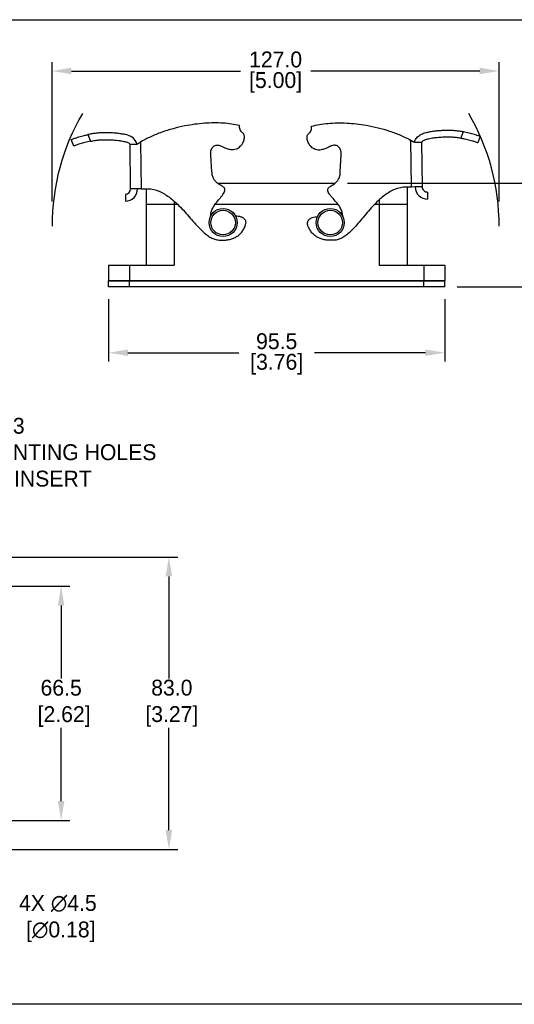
# Model space of a CAD drawing. Header units: inches. Extents: x 0 to 432, y 0 to 279.
# Tile 2 of 3: x 141 to 281, y 0 to 279. Entities that reach past the tile are written whole.
import ezdxf

# ---------------------------------------------------------------- set-up
doc = ezdxf.new("R2010")
doc.units = ezdxf.units.IN
doc.header["$LTSCALE"] = 10
doc.header["$MEASUREMENT"] = 0
doc.layers.add('DIM', color=140, linetype='Continuous')
doc.dimstyles.get("Standard").update_dxf_attribs({"dimtxt": 4.5, "dimasz": 5.5, "dimexe": 2.5, "dimexo": 3.5, "dimgap": 1, "dimtad": 0, "dimtih": 1, "dimtoh": 1, "dimdec": 1, "dimzin": 0, "dimdsep": 46, "dimtxsty": 'Standard', "dimcen": 0, "dimadec": 0, "dimazin": 0, "dimtfac": 1, "dimtdec": 1, "dimtofl": 0, "dimtmove": 0, "dimatfit": 3, "dimfxl": 0, "dimtolj": 1, "dimtzin": 0, "dimarcsym": 0})

# ---------------------------------------------------------------- blocks, each defined once
blk = doc.blocks.new('*D0')
at = {"layer": 'Defpoints', "color": 0}
for p in [(96.42, 45.12), (100.21, 42.73)]:
    blk.add_point(p, dxfattribs=at)
at = {"layer": 'DIM', "color": 0, "lineweight": -2}
for p, q in [((129.36, 24.32), (104.86, 39.8)), ((136.86, 24.32), (129.36, 24.32))]:
    blk.add_line(p, q, dxfattribs=at)
at = {"layer": 'DIM', "color": 0}
blk.add_solid([(105.35, 40.57), (104.37, 39.02), (100.21, 42.73)], dxfattribs=at)
at = {"layer": 'DIM', "color": 0, "insert": (151.36, 24.32), "char_height": 4.5, "attachment_point": 5}
blk.add_mtext('\\A1;4X ∅4.5\\P [∅0.18]', dxfattribs=at)
blk = doc.blocks.new('*D1')
at = {"layer": 'Defpoints', "color": 0}
for p in [(96.82, 115.37), (95.34, 112.49)]:
    blk.add_point(p, dxfattribs=at)
at = {"layer": 'DIM', "color": 0, "lineweight": -2}
for p, q in [((118.03, 156.64), (99.33, 120.26)), ((123.53, 156.64), (118.03, 156.64))]:
    blk.add_line(p, q, dxfattribs=at)
at = {"layer": 'DIM', "color": 0}
blk.add_solid([(98.52, 120.68), (100.15, 119.84), (96.82, 115.37)], dxfattribs=at)
at = {"layer": 'DIM', "color": 0, "insert": (124.53, 156.64), "char_height": 4.5, "attachment_point": 4}
blk.add_mtext('\\A1;4X M3\\PMOUNTING HOLES\\PFOR INSERT', dxfattribs=at)
blk = doc.blocks.new('*D3')
at = {"layer": 'Defpoints', "color": 0}
for p in [(165.78, 203.55), (261.25, 203.55), (261.25, 184.89)]:
    blk.add_point(p, dxfattribs=at)
at = {"layer": 'DIM', "color": 0, "lineweight": -2}
for p, q in [((165.78, 200.05), (165.78, 182.39)), ((261.25, 200.05), (261.25, 182.39)), ((171.28, 184.89), (202.77, 184.89)), ((255.75, 184.89), (224.27, 184.89))]:
    blk.add_line(p, q, dxfattribs=at)
at = {"layer": 'DIM', "color": 0}
for points in [[(171.28, 185.81), (171.28, 183.98), (165.78, 184.89)], [(255.75, 185.81), (255.75, 183.98), (261.25, 184.89)]]:
    blk.add_solid(points, dxfattribs=at)
at = {"layer": 'DIM', "color": 0, "char_height": 4.5, "attachment_point": 5}
for s, insert in [('\\A1;95.5', (213.52, 188.14)), ('\\A1;[3.76]', (213.52, 181.64))]:
    blk.add_mtext(s, dxfattribs=dict(at, insert=insert))
blk = doc.blocks.new('*D4')
at = {"layer": 'Defpoints', "color": 0}
for p in [(230.14, 233.05), (261.25, 203.55), (301.42, 203.55)]:
    blk.add_point(p, dxfattribs=at)
at = {"layer": 'DIM', "color": 0, "lineweight": -2}
for p, q in [((233.64, 233.05), (303.92, 233.05)), ((301.42, 227.55), (301.42, 224.8)), ((301.42, 209.05), (301.42, 211.8)), ((264.75, 203.55), (303.92, 203.55))]:
    blk.add_line(p, q, dxfattribs=at)
at = {"layer": 'DIM', "color": 0}
for points in [[(300.5, 227.55), (302.33, 227.55), (301.42, 233.05)], [(300.5, 209.05), (302.33, 209.05), (301.42, 203.55)]]:
    blk.add_solid(points, dxfattribs=at)
at = {"layer": 'DIM', "color": 0, "char_height": 4.5, "attachment_point": 5}
for s, insert in [('\\A1;29.5', (301.42, 221.55)), ('\\A1;[1.16]', (301.42, 215.05))]:
    blk.add_mtext(s, dxfattribs=dict(at, insert=insert))
blk = doc.blocks.new('*D5')
at = {"layer": 'Defpoints', "color": 0}
for p in [(96.6, 118.66), (96.6, 52.16), (152.3, 52.16)]:
    blk.add_point(p, dxfattribs=at)
at = {"layer": 'DIM', "color": 0, "lineweight": -2}
for p, q in [((100.1, 118.66), (154.8, 118.66)), ((152.3, 113.16), (152.3, 92.41)), ((152.3, 57.66), (152.3, 78.41)), ((100.1, 52.16), (154.8, 52.16))]:
    blk.add_line(p, q, dxfattribs=at)
at = {"layer": 'DIM', "color": 0}
for points in [[(151.38, 113.16), (153.21, 113.16), (152.3, 118.66)], [(151.38, 57.66), (153.21, 57.66), (152.3, 52.16)]]:
    blk.add_solid(points, dxfattribs=at)
at = {"layer": 'DIM', "color": 0, "insert": (152.3, 85.41), "char_height": 4.5, "attachment_point": 5}
blk.add_mtext('\\A1;66.5\\P [2.62]', dxfattribs=at)
blk = doc.blocks.new('*D6')
at = {"layer": 'Defpoints', "color": 0}
for p in [(102.48, 126.93), (182.9, 126.93), (101.82, 43.93)]:
    blk.add_point(p, dxfattribs=at)
at = {"layer": 'DIM', "color": 0, "lineweight": -2}
for p, q in [((105.98, 126.93), (185.4, 126.93)), ((182.9, 121.43), (182.9, 92.43)), ((182.9, 49.43), (182.9, 78.43)), ((105.32, 43.93), (185.4, 43.93))]:
    blk.add_line(p, q, dxfattribs=at)
at = {"layer": 'DIM', "color": 0}
for points in [[(181.98, 121.43), (183.82, 121.43), (182.9, 126.93)], [(181.98, 49.43), (183.82, 49.43), (182.9, 43.93)]]:
    blk.add_solid(points, dxfattribs=at)
at = {"layer": 'DIM', "color": 0, "insert": (182.9, 85.43), "char_height": 4.5, "attachment_point": 5}
blk.add_mtext('\\A1; 83.0\\P [3.27]', dxfattribs=at)
blk = doc.blocks.new('*D9')
at = {"layer": 'Defpoints', "color": 0}
for p in [(149.71, 264.84), (149.71, 224.33), (276.71, 224.33)]:
    blk.add_point(p, dxfattribs=at)
at = {"layer": 'DIM', "color": 0, "lineweight": -2}
for p, q in [((149.71, 227.83), (149.71, 267.34)), ((276.71, 227.83), (276.71, 267.34)), ((155.21, 264.84), (203.21, 264.84)), ((271.21, 264.84), (223.21, 264.84))]:
    blk.add_line(p, q, dxfattribs=at)
at = {"layer": 'DIM', "color": 0}
for points in [[(155.21, 265.76), (155.21, 263.93), (149.71, 264.84)], [(271.21, 265.76), (271.21, 263.93), (276.71, 264.84)]]:
    blk.add_solid(points, dxfattribs=at)
at = {"layer": 'DIM', "color": 0, "char_height": 4.5, "attachment_point": 5}
for s, insert in [('\\A1;127.0', (213.21, 268.09)), ('\\A1;[5.00]', (213.21, 261.59))]:
    blk.add_mtext(s, dxfattribs=dict(at, insert=insert))

msp = doc.modelspace()

# ---------------------------------------------------------------- linework, layer by layer
at = {"lineweight": -3}
for p, q in [((159.92, 246.79), (160.66, 244.91)), ((262.17, 246.09), (262.02, 246.09)), ((262.18, 246.09), (262.17, 246.09)), ((265.85, 245.73), (266.55, 247.63)), ((271.36, 246.31), (270.68, 244.45)), ((155.87, 243.51), (155.14, 245.36)), ((164.32, 245.35), (164.33, 245.35)), ((164.33, 245.35), (164.48, 245.35)), ((171.88, 244.07), (173.87, 244.09)), ((172, 231.4), (171.88, 244.07)), ((174.86, 244.69), (174.99, 231.42)), ((251.85, 231.92), (251.66, 245.18)), ((252.66, 244.6), (254.65, 244.63)), ((254.65, 244.63), (254.83, 231.96)), ((195.14, 236.19), (194.78, 241)), ((231.58, 236.2), (231.84, 241.03)), ((196.68, 233.05), (230.14, 233.05)), ((251.85, 231.92), (250.29, 231.9)), ((252.84, 231.93), (251.85, 231.92)), ((254.83, 231.96), (252.84, 231.93)), ((170.53, 229.89), (170.54, 227.9)), ((173.99, 231.41), (172, 231.4)), ((174.99, 231.42), (173.99, 231.41)), ((174.99, 231.42), (176.54, 231.44)), ((176.42, 231.44), (176.42, 227.08)), ((250.61, 231.9), (250.61, 227.08)), ((256.34, 230.49), (256.37, 228.5)), ((176.42, 227.08), (176.42, 209.77)), ((176.42, 227.08), (184.38, 227.08)), ((176.42, 227.08), (184.38, 227.08)), ((184.38, 227.9), (184.38, 227.08)), ((184.38, 227.08), (184.38, 209.77)), ((184.38, 227.08), (185.26, 227.08)), ((184.38, 227.08), (185.26, 227.08)), ((196.09, 227.08), (230.85, 227.08)), ((196.09, 227.08), (230.85, 227.08)), ((241.42, 227.08), (242.66, 227.08)), ((241.42, 227.08), (242.66, 227.08)), ((242.66, 228.28), (242.66, 227.08)), ((242.66, 227.08), (242.66, 209.77)), ((242.66, 227.08), (250.61, 227.08)), ((242.66, 227.08), (250.61, 227.08)), ((250.61, 227.08), (250.61, 209.77)), ((165.78, 209.77), (165.78, 205.29)), ((165.78, 209.77), (171.75, 209.77)), ((171.75, 209.77), (171.75, 205.29)), ((171.75, 209.77), (184.38, 209.77)), ((242.66, 209.77), (255.29, 209.77)), ((255.29, 209.77), (255.29, 205.29)), ((255.29, 209.77), (261.25, 209.77)), ((261.25, 209.77), (261.25, 205.29)), ((165.78, 205.29), (171.75, 205.29)), ((165.78, 203.55), (165.78, 205.29)), ((171.75, 205.29), (165.78, 205.29)), ((171.75, 205.29), (255.29, 205.29)), ((171.75, 203.55), (171.75, 205.29)), ((255.29, 205.29), (171.75, 205.29)), ((255.29, 205.29), (261.25, 205.29)), ((255.29, 203.55), (255.29, 205.29)), ((261.25, 205.29), (255.29, 205.29)), ((261.25, 203.55), (261.25, 205.29)), ((171.75, 203.55), (165.78, 203.55)), ((255.29, 203.55), (171.75, 203.55)), ((261.25, 203.55), (255.29, 203.55))]:
    msp.add_line(p, q, dxfattribs=at)
for centre, radius in [((198.3, 221.83), 3.98), ((198.3, 221.83), 3.48), ((228.73, 221.83), 3.98), ((228.73, 221.83), 3.48)]:
    msp.add_circle(centre, radius, dxfattribs=at)
for centre, radius, start, end in [((256.32, 231.98), 3.48, 180.7986, 270.7986), ((256.32, 231.98), 1.49, 180.7986, 270.7986), ((170.51, 231.38), 1.49, 270.5476, 0.5476), ((170.51, 231.38), 3.48, 270.5476, 0.5476)]:
    msp.add_arc(centre, radius, start, end, dxfattribs=at)
for points, knots in [([(202.98, 249.37), (202.23, 249.52), (200.69, 249.85), (198.25, 250.07), (195.67, 250.14), (192.97, 250.02), (190.21, 249.74), (187.23, 249.24), (184.1, 248.51), (180.87, 247.49), (177.76, 246.26), (175.82, 245.21), (174.86, 244.69)], [0, 0, 0, 0, 0.0785699, 0.1627671, 0.2518064, 0.3447933, 0.4407751, 0.5387763, 0.655545, 0.7722425, 0.8874623, 1, 1, 1, 1]), ([(203.9, 247.24), (203.73, 247.39), (203.39, 247.67), (203.1, 248.22), (202.96, 248.8), (202.97, 249.17), (202.98, 249.37)], [0, 0, 0, 0, 0.274598, 0.539919, 0.759239, 1, 1, 1, 1]), ([(222.57, 247.05), (222.74, 247.2), (223.07, 247.49), (223.35, 248.05), (223.47, 248.63), (223.45, 249), (223.44, 249.2)], [0, 0, 0, 0, 0.274598, 0.539919, 0.759239, 1, 1, 1, 1]), ([(223.44, 249.2), (224.18, 249.37), (225.72, 249.73), (228.15, 250.01), (230.73, 250.14), (233.43, 250.09), (236.2, 249.86), (239.18, 249.44), (242.33, 248.78), (245.58, 247.84), (248.72, 246.68), (250.69, 245.68), (251.66, 245.18)], [0, 0, 0, 0, 0.07857, 0.162767, 0.251806, 0.344793, 0.440775, 0.538776, 0.655545, 0.772242, 0.887462, 1, 1, 1, 1]), ([(155.14, 245.36), (155.15, 245.37), (155.17, 245.38), (155.37, 245.45), (155.7, 245.58), (156.13, 245.73), (156.68, 245.92), (157.32, 246.12), (158.04, 246.33), (158.9, 246.56), (159.55, 246.7), (159.92, 246.79)], [0, 0, 0, 0, 0.105525, 0.214108, 0.319633, 0.428226, 0.533596, 0.64205, 0.746922, 0.854835, 1, 1, 1, 1]), ([(164.31, 247.34), (164, 247.33), (163.29, 247.3), (162.23, 247.18), (161.07, 247.02), (160.32, 246.87), (159.92, 246.79)], [0, 0, 0, 0, 0.209666, 0.478383, 0.725502, 1, 1, 1, 1]), ([(164.32, 247.34), (164.32, 247.34), (164.32, 247.34), (164.31, 247.34), (164.31, 247.34)], [0, 0, 0, 0, 0.639484, 1, 1, 1, 1]), ([(164.38, 247.34), (164.36, 247.34), (164.35, 247.34), (164.33, 247.34), (164.32, 247.34)], [0, 0, 0, 0, 0.6698136, 1, 1, 1, 1]), ([(171.27, 246.59), (171.04, 246.66), (170.51, 246.81), (169.55, 246.98), (168.43, 247.14), (167.18, 247.26), (165.84, 247.33), (164.88, 247.33), (164.38, 247.34)], [0, 0, 0, 0, 0.099739, 0.239642, 0.419341, 0.588351, 0.781864, 1, 1, 1, 1]), ([(173.36, 245.15), (173.24, 245.31), (172.96, 245.64), (172.46, 246.03), (171.89, 246.37), (171.48, 246.52), (171.27, 246.59)], [0, 0, 0, 0, 0.2304069, 0.4989237, 0.7366739, 1, 1, 1, 1]), ([(203.7, 244.07), (203.78, 244.2), (203.96, 244.5), (204.17, 245.03), (204.32, 245.57), (204.37, 246.09), (204.34, 246.54), (204.2, 246.96), (204, 247.15), (203.9, 247.24)], [0, 0, 0, 0, 0.133205, 0.303994, 0.490446, 0.628811, 0.759182, 0.880377, 1, 1, 1, 1]), ([(222.84, 243.89), (222.76, 244.01), (222.57, 244.31), (222.35, 244.83), (222.19, 245.37), (222.12, 245.89), (222.14, 246.34), (222.27, 246.76), (222.47, 246.95), (222.57, 247.05)], [0, 0, 0, 0, 0.1332055, 0.3039935, 0.4904457, 0.6288112, 0.7591818, 0.8803774, 1, 1, 1, 1]), ([(253.15, 245.68), (253.27, 245.83), (253.53, 246.17), (254.03, 246.58), (254.59, 246.93), (255, 247.08), (255.21, 247.17)], [0, 0, 0, 0, 0.230407, 0.498924, 0.736674, 1, 1, 1, 1]), ([(255.21, 247.17), (255.43, 247.23), (255.96, 247.4), (256.91, 247.6), (258.03, 247.78), (259.28, 247.93), (260.62, 248.03), (261.57, 248.06), (262.08, 248.07)], [0, 0, 0, 0, 0.0997395, 0.2396424, 0.4193407, 0.5883514, 0.7818636, 1, 1, 1, 1]), ([(262.02, 246.09), (261.42, 246.07), (260.3, 246.04), (258.78, 245.89), (257.6, 245.73), (256.74, 245.56), (256.17, 245.43), (255.85, 245.33), (255.73, 245.29)], [0, 0, 0, 0, 0.284063, 0.525387, 0.7224, 0.84489, 0.937804, 1, 1, 1, 1]), ([(262.08, 248.07), (262.09, 248.07), (262.11, 248.07), (262.13, 248.07), (262.13, 248.07)], [0, 0, 0, 0, 0.669814, 1, 1, 1, 1]), ([(262.13, 248.07), (262.14, 248.07), (262.14, 248.07), (262.14, 248.07), (262.14, 248.07)], [0, 0, 0, 0, 0.639484, 1, 1, 1, 1]), ([(262.14, 248.07), (262.45, 248.07), (263.16, 248.06), (264.23, 247.97), (265.39, 247.83), (266.15, 247.7), (266.55, 247.63)], [0, 0, 0, 0, 0.2096656, 0.4783831, 0.7255023, 1, 1, 1, 1]), ([(265.85, 245.73), (265.42, 245.8), (264.63, 245.93), (263.59, 246.03), (262.8, 246.08), (262.37, 246.09), (262.18, 246.09)], [0, 0, 0, 0, 0.3515315, 0.6526369, 0.847394, 1, 1, 1, 1]), ([(266.55, 247.63), (266.82, 247.57), (267.37, 247.47), (268.16, 247.29), (268.91, 247.09), (269.58, 246.9), (270.17, 246.72), (270.65, 246.57), (271.02, 246.44), (271.3, 246.34), (271.34, 246.32), (271.36, 246.31)], [0, 0, 0, 0, 0.105569, 0.214168, 0.31975, 0.428443, 0.533219, 0.641022, 0.74605, 0.854098, 1, 1, 1, 1]), ([(160.66, 244.91), (160.39, 244.85), (159.84, 244.74), (159.05, 244.55), (158.31, 244.34), (157.64, 244.14), (157.05, 243.95), (156.58, 243.78), (156.21, 243.65), (155.93, 243.54), (155.89, 243.52), (155.87, 243.51)], [0, 0, 0, 0, 0.105564, 0.21415, 0.319728, 0.428427, 0.533034, 0.640662, 0.745529, 0.853405, 1, 1, 1, 1]), ([(160.66, 244.91), (161.09, 244.99), (161.88, 245.13), (162.91, 245.26), (163.7, 245.33), (164.13, 245.34), (164.32, 245.35)], [0, 0, 0, 0, 0.351531, 0.652637, 0.847394, 1, 1, 1, 1]), ([(164.48, 245.35), (165.08, 245.35), (166.2, 245.34), (167.73, 245.24), (168.91, 245.1), (169.77, 244.95), (170.35, 244.83), (170.66, 244.74), (170.79, 244.7)], [0, 0, 0, 0, 0.284063, 0.525387, 0.7224, 0.84489, 0.937804, 1, 1, 1, 1]), ([(170.79, 244.7), (170.94, 244.65), (171.21, 244.55), (171.6, 244.36), (171.78, 244.17), (171.88, 244.07)], [0, 0, 0, 0, 0.382086, 0.66962, 1, 1, 1, 1]), ([(173.87, 244.09), (173.86, 244.14), (173.82, 244.29), (173.68, 244.66), (173.49, 244.95), (173.36, 245.15)], [0, 0, 0, 0, 0.136777, 0.393005, 1, 1, 1, 1]), ([(194.78, 241), (194.77, 241.28), (194.76, 241.79), (194.91, 242.49), (195.19, 243.05), (195.57, 243.45), (196.03, 243.7), (196.54, 243.81), (197.08, 243.78), (197.42, 243.66), (197.6, 243.6)], [0, 0, 0, 0, 0.174979, 0.321384, 0.446628, 0.558614, 0.66489, 0.771517, 0.88249, 1, 1, 1, 1]), ([(197.6, 243.6), (197.87, 243.48), (198.45, 243.22), (199.37, 242.82), (200.33, 242.56), (201.26, 242.51), (202.02, 242.69), (202.67, 243.03), (203.22, 243.48), (203.53, 243.87), (203.7, 244.07)], [0, 0, 0, 0, 0.1296302, 0.2815215, 0.4417963, 0.5636445, 0.689859, 0.7811967, 0.8829886, 1, 1, 1, 1]), ([(228.95, 243.56), (228.69, 243.43), (228.11, 243.16), (227.2, 242.73), (226.25, 242.45), (225.32, 242.38), (224.55, 242.54), (223.9, 242.87), (223.33, 243.3), (223.02, 243.68), (222.84, 243.89)], [0, 0, 0, 0, 0.12963, 0.281522, 0.441796, 0.563645, 0.689859, 0.781197, 0.882989, 1, 1, 1, 1]), ([(231.84, 241.03), (231.84, 241.31), (231.84, 241.82), (231.66, 242.51), (231.38, 243.06), (230.99, 243.45), (230.52, 243.69), (230.01, 243.79), (229.47, 243.75), (229.13, 243.62), (228.95, 243.56)], [0, 0, 0, 0, 0.174979, 0.321384, 0.446628, 0.558614, 0.66489, 0.771517, 0.88249, 1, 1, 1, 1]), ([(252.66, 244.6), (252.67, 244.65), (252.71, 244.81), (252.84, 245.18), (253.02, 245.47), (253.15, 245.68)], [0, 0, 0, 0, 0.136777, 0.393005, 1, 1, 1, 1]), ([(255.73, 245.29), (255.58, 245.23), (255.31, 245.13), (254.93, 244.93), (254.75, 244.73), (254.65, 244.63)], [0, 0, 0, 0, 0.382086, 0.66962, 1, 1, 1, 1]), ([(270.68, 244.45), (270.66, 244.45), (270.64, 244.46), (270.44, 244.54), (270.11, 244.65), (269.67, 244.8), (269.12, 244.97), (268.47, 245.15), (267.75, 245.34), (266.88, 245.54), (266.23, 245.66), (265.85, 245.73)], [0, 0, 0, 0, 0.105472, 0.214001, 0.319474, 0.428015, 0.533297, 0.641667, 0.746353, 0.854073, 1, 1, 1, 1]), ([(197.8, 232.31), (197.49, 232.48), (196.91, 232.8), (196.19, 233.43), (195.61, 234.19), (195.22, 235.13), (195.17, 235.83), (195.14, 236.19)], [0, 0, 0, 0, 0.209277, 0.399234, 0.577166, 0.783276, 1, 1, 1, 1]), ([(229.02, 232.27), (229.32, 232.44), (229.89, 232.77), (230.6, 233.42), (231.16, 234.2), (231.53, 235.14), (231.56, 235.84), (231.58, 236.2)], [0, 0, 0, 0, 0.209277, 0.399234, 0.577166, 0.783276, 1, 1, 1, 1]), ([(198.78, 230.9), (198.79, 231.05), (198.82, 231.35), (198.58, 231.75), (198.23, 232.07), (197.95, 232.23), (197.8, 232.31)], [0, 0, 0, 0, 0.237584, 0.4853918, 0.7183665, 1, 1, 1, 1]), ([(228.08, 230.83), (228.06, 230.98), (228.02, 231.28), (228.25, 231.69), (228.6, 232.02), (228.87, 232.18), (229.02, 232.27)], [0, 0, 0, 0, 0.237584, 0.485392, 0.718366, 1, 1, 1, 1]), ([(176.54, 231.44), (177.09, 231.42), (178.18, 231.37), (179.77, 230.9), (181.28, 230.2), (182.71, 229.29), (184.22, 228.09), (185.79, 226.62), (187.41, 224.9), (188.96, 223.14), (190.45, 221.44), (191.91, 219.89), (193.25, 218.63), (194.49, 217.73), (195.63, 217.12), (196.42, 216.97), (196.81, 216.9)], [0, 0, 0, 0, 0.064361, 0.127814, 0.192068, 0.258029, 0.325925, 0.417254, 0.50996, 0.602004, 0.691084, 0.774888, 0.851405, 0.905605, 0.954692, 1, 1, 1, 1]), ([(195.78, 226.69), (196.11, 227.12), (196.76, 227.97), (197.63, 228.96), (198.23, 229.77), (198.59, 230.33), (198.72, 230.72), (198.78, 230.9)], [0, 0, 0, 0, 0.3092435, 0.6176484, 0.7639885, 0.8925187, 1, 1, 1, 1]), ([(231.16, 226.7), (230.83, 227.11), (230.16, 227.95), (229.27, 228.92), (228.65, 229.72), (228.27, 230.27), (228.14, 230.65), (228.08, 230.83)], [0, 0, 0, 0, 0.309243, 0.617648, 0.763988, 0.892519, 1, 1, 1, 1]), ([(250.29, 231.9), (249.74, 231.86), (248.65, 231.78), (247.07, 231.28), (245.59, 230.54), (244.18, 229.6), (242.69, 228.37), (241.16, 226.86), (239.58, 225.1), (238.07, 223.31), (236.62, 221.57), (235.2, 219.98), (233.89, 218.7), (232.66, 217.76), (231.55, 217.13), (230.75, 216.96), (230.37, 216.88)], [0, 0, 0, 0, 0.0643613, 0.1278142, 0.1920684, 0.2580286, 0.3259245, 0.4172545, 0.5099596, 0.6020039, 0.691084, 0.7748884, 0.8514053, 0.9056055, 0.9546924, 1, 1, 1, 1]), ([(194.72, 223.45), (194.75, 223.8), (194.82, 224.55), (195.17, 225.66), (195.58, 226.35), (195.78, 226.69)], [0, 0, 0, 0, 0.303914, 0.654744, 1, 1, 1, 1]), ([(232.3, 223.5), (232.26, 223.84), (232.18, 224.58), (231.81, 225.68), (231.38, 226.36), (231.16, 226.7)], [0, 0, 0, 0, 0.298151, 0.651885, 1, 1, 1, 1]), ([(204.59, 220.87), (204.67, 221.08), (204.81, 221.47), (204.82, 222.06), (204.62, 222.63), (204.13, 223.11), (203.4, 223.43), (202.61, 223.61), (202.07, 223.64), (201.8, 223.65)], [0, 0, 0, 0, 0.140897, 0.254696, 0.354664, 0.502559, 0.664262, 0.83756, 1, 1, 1, 1]), ([(196.81, 216.9), (197.31, 216.87), (198.25, 216.81), (199.57, 216.92), (200.72, 217.17), (201.71, 217.56), (202.61, 218.12), (203.42, 218.88), (204.11, 219.82), (204.43, 220.52), (204.59, 220.87)], [0, 0, 0, 0, 0.159194, 0.298085, 0.420551, 0.530568, 0.631982, 0.757222, 0.878967, 1, 1, 1, 1]), ([(222.5, 220.66), (222.41, 220.88), (222.26, 221.27), (222.24, 221.85), (222.43, 222.42), (222.91, 222.92), (223.62, 223.26), (224.4, 223.45), (224.93, 223.49), (225.17, 223.51)], [0, 0, 0, 0, 0.142167, 0.256992, 0.357861, 0.507089, 0.670249, 0.845108, 1, 1, 1, 1]), ([(230.37, 216.88), (229.87, 216.84), (228.93, 216.76), (227.6, 216.83), (226.45, 217.06), (225.46, 217.43), (224.54, 217.97), (223.71, 218.7), (223, 219.63), (222.66, 220.32), (222.5, 220.66)], [0, 0, 0, 0, 0.159194, 0.298085, 0.420551, 0.530568, 0.631982, 0.757222, 0.878967, 1, 1, 1, 1])]:
    msp.add_open_spline(points, degree=3, knots=knots, dxfattribs=at)
for points in [[(173.87, 244.09), (174.86, 244.69)], [(251.08, 245.46), (252.66, 244.6)], [(251.66, 245.18), (252.66, 244.6)]]:
    msp.add_open_spline(points, degree=1, dxfattribs=at)
at = {"layer": 'Defpoints'}
msp.add_lwpolyline([(431.8, 0), (0, 0), (0, 279.4), (431.8, 279.4)], close=True, dxfattribs=at)
at = {"layer": 'DIM'}
for start, end in [(149.7469, 180), (0, 30.2531)]:
    msp.add_arc((213.21, 220.83), 63.5, start, end, dxfattribs=at)

# ---------------------------------------------------------------- dimensions: what is measured, and where the dimension line sits
for base, p1, p2, picture, middle in [((149.71, 264.84), (276.71, 224.33), (149.71, 224.33), '*D9', (213.21, 264.84)), ((261.25, 184.89), (165.78, 203.55), (261.25, 203.55), '*D3', (213.52, 184.89))]:
    dim = msp.add_linear_dim(base=base, p1=p1, p2=p2, dimstyle='Standard', override={"dimpost": '\\X'}, dxfattribs=at)
    dim.commit()
    dim.dimension.update_dxf_attribs({"geometry": picture, "text_midpoint": middle})
dim = msp.add_linear_dim(base=(301.42, 203.55), p1=(230.14, 233.05), p2=(261.25, 203.55), angle=90, dimstyle='Standard', override={"dimpost": '\\X'}, dxfattribs=at)
dim.commit()
dim.dimension.update_dxf_attribs({"geometry": '*D4', "text_midpoint": (301.42, 218.3)})
for p1, p2, text, picture, middle in [((95.34, 112.49), (96.82, 115.37), '4X M3\\PMOUNTING HOLES\\PFOR INSERT', '*D1', (154.53, 156.64)), ((96.42, 45.12), (100.21, 42.73), '4X <>', '*D0', (151.36, 24.32))]:
    dim = msp.add_diameter_dim_2p(p1=p1, p2=p2, text=text, dimstyle='Standard', override={"dimpost": '\\X'}, dxfattribs=at)
    dim.commit()
    dim.dimension.update_dxf_attribs({"geometry": picture, "text_midpoint": middle, "dimtype": 163})
dim = msp.add_linear_dim(base=(182.9, 126.93), p1=(101.82, 43.93), p2=(102.48, 126.93), angle=90, text=' <>', dimstyle='Standard', override={"dimpost": '\\X'}, dxfattribs=at)
dim.commit()
dim.dimension.update_dxf_attribs({"geometry": '*D6', "text_midpoint": (182.9, 85.43), "dimtype": 160})
dim = msp.add_linear_dim(base=(152.3, 52.16), p1=(96.6, 118.66), p2=(96.6, 52.16), angle=90, dimstyle='Standard', override={"dimpost": '\\X'}, dxfattribs=at)
dim.commit()
dim.dimension.update_dxf_attribs({"geometry": '*D5', "text_midpoint": (152.3, 85.41), "dimtype": 160})

doc.saveas('drawing.dxf')
